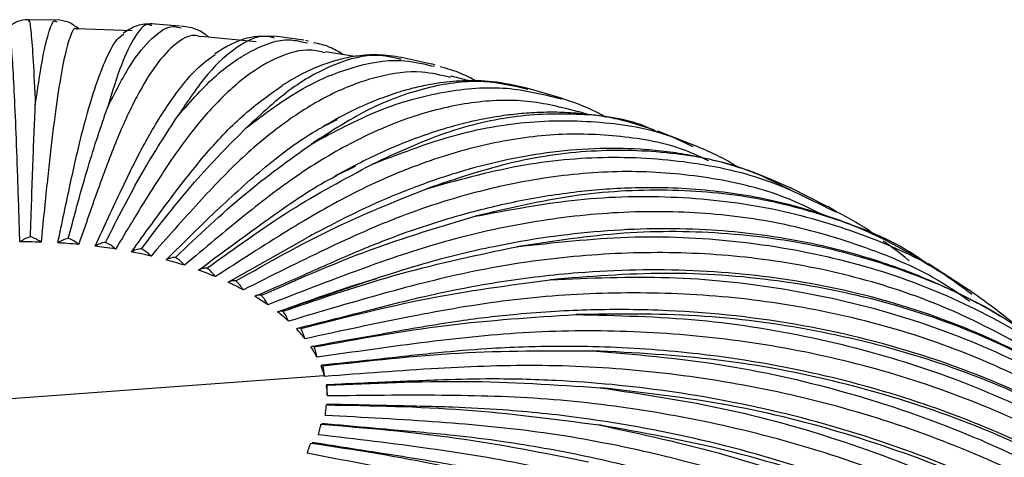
# Paper-space layout '_Trimétrica' of a CAD drawing. Header units: millimetres. Extents: x -101 to 100, y -48 to 150.
# Tile 9 of 10: x 0 to 65, y 121 to 150. Entities that reach past the tile are written whole.
import ezdxf

# ---------------------------------------------------------------- set-up
doc = ezdxf.new("R2010")
doc.units = ezdxf.units.MM

psp = doc.layouts.new('_Trimétrica')

# ---------------------------------------------------------------- linework, layer by layer
at = {"color": 7, "linetype": 'Continuous', "lineweight": 25}
for p, q in [((0.103, 149.661), (0.118, 149.682)), ((1.926, 149.748), (0.119, 149.764)), ((1.925, 149.666), (1.973, 149.644)), ((8.263, 149.38), (8.232, 149.388)), ((10.097, 149.356), (8.24, 149.493)), ((10.089, 149.248), (10.198, 149.229)), ((6.963, 149.041), (3.316, 149.159)), ((15.176, 148.31), (11.519, 148.67)), ((18.326, 148.409), (16.412, 148.679)), ((18.309, 148.288), (18.556, 148.25)), ((18.62, 148.346), (18.428, 148.399)), ((21.694, 147.335), (19.746, 147.644)), ((26.777, 146.837), (24.775, 147.266)), ((24.751, 147.151), (24.656, 147.166)), ((26.755, 146.73), (26.946, 146.698)), ((27.011, 146.767), (26.781, 146.841)), ((35.282, 144.59), (33.172, 145.213)), ((35.272, 144.558), (35.387, 144.536)), ((37.049, 143.511), (36.465, 143.691)), ((41.719, 142.334), (41.494, 142.44)), ((43.995, 141.517), (41.742, 142.392)), ((43.961, 141.43), (44.084, 141.373)), ((50.559, 138.62), (50.137, 138.795)), ((50.507, 138.507), (50.126, 138.683)), ((52.993, 137.393), (50.56, 138.613)), ((52.951, 137.308), (53.516, 137.046)), ((53.565, 137.059), (52.997, 137.398)), ((13.319, 132.386), (18.406, 135.273)), ((59.627, 133.554), (59.406, 133.712)), ((62.302, 131.891), (59.657, 133.6)), ((62.243, 131.8), (62.519, 131.604)), ((62.599, 131.677), (62.311, 131.894)), ((19.537, 128.254), (18.925, 128.146)), ((20.358, 126.978), (19.542, 126.89)), ((-19.82, 123.299), (19.676, 126.223)), ((20.78, 125.644), (19.845, 125.606)), ((20.77, 124.29), (19.832, 124.312)), ((20.333, 122.956), (19.506, 123.03)), ((19.463, 121.687), (18.873, 121.78))]:
    psp.add_line(p, q, dxfattribs=at)
for points, knots in [([(0.102, 149.776), (-0.145, 149.753), (-0.64, 149.707), (-1.042, 149.412), (-1.243, 149.265)], [0, 0, 0, 0, 0.500191, 1, 1, 1, 1]), ([(-0.463, 135.057), (-0.506, 136.375), (-0.589, 138.903), (-0.713, 142.401), (-0.835, 145.149), (-0.958, 147.315), (-1.08, 148.702), (-1.174, 149.335), (-1.223, 149.207), (-1.235, 149.175)], [0, 0, 0, 0, 0.160676, 0.308274, 0.461125, 0.618722, 0.780424, 0.94547, 1, 1, 1, 1]), ([(0.118, 149.682), (0.127, 149.7), (0.177, 149.802), (0.276, 148.969), (0.414, 147.221), (0.51, 145.165), (0.557, 144.137)], [0, 0, 0, 0, 0.0659889, 0.3759598, 0.688106, 1, 1, 1, 1]), ([(0.557, 144.137), (0.706, 145.16), (1.003, 147.203), (1.432, 148.953), (1.742, 149.788), (1.897, 149.684), (1.925, 149.666)], [0, 0, 0, 0, 0.3105182, 0.6207419, 0.9334364, 1, 1, 1, 1]), ([(3.315, 149.133), (3.276, 149.166), (3.124, 149.297), (2.835, 148.666), (2.459, 147.283), (2.079, 145.123), (1.704, 142.379), (1.321, 138.886), (1.066, 136.36), (0.933, 135.044)], [0, 0, 0, 0, 0.055243, 0.220164, 0.381745, 0.539222, 0.691958, 0.839445, 1, 1, 1, 1]), ([(3.425, 149.17), (3.208, 149.336), (2.772, 149.669), (2.241, 149.729), (1.975, 149.759)], [0, 0, 0, 0, 0.49914, 1, 1, 1, 1]), ([(8.232, 149.388), (8.151, 149.419), (7.808, 149.55), (7.144, 148.729), (6.255, 146.995), (5.635, 144.958), (5.325, 143.939)], [0, 0, 0, 0, 0.0927773, 0.393858, 0.6970514, 1, 1, 1, 1]), ([(5.325, 143.939), (5.828, 144.939), (6.832, 146.939), (8.284, 148.64), (9.378, 149.435), (9.949, 149.285), (10.089, 149.248)], [0, 0, 0, 0, 0.3002774, 0.6002702, 0.9026521, 1, 1, 1, 1]), ([(8.284, 149.496), (7.946, 149.485), (7.27, 149.463), (6.664, 149.067), (6.361, 148.869)], [0, 0, 0, 0, 0.501388, 1, 1, 1, 1]), ([(12.009, 148.621), (11.875, 148.734), (11.321, 149.2), (10.668, 149.288), (10.174, 149.356)], [0, 0, 0, 0, 0.242395, 1, 1, 1, 1]), ([(2.046, 134.997), (2.32, 136.308), (2.845, 138.823), (3.631, 142.297), (4.404, 145.034), (5.184, 147.139), (5.863, 148.457), (6.263, 148.716), (6.418, 148.817)], [0, 0, 0, 0, 0.182042, 0.349267, 0.522444, 0.700997, 0.884202, 1, 1, 1, 1]), ([(11.515, 148.632), (11.364, 148.678), (10.828, 148.843), (9.835, 148.251), (8.568, 146.917), (7.288, 144.811), (6.023, 142.121), (4.736, 138.682), (3.876, 136.192), (3.428, 134.895)], [0, 0, 0, 0, 0.063972, 0.22737, 0.387457, 0.54348, 0.694805, 0.840928, 1, 1, 1, 1]), ([(16.389, 148.561), (16.162, 148.616), (15.376, 148.804), (13.898, 148.047), (11.995, 146.394), (10.669, 144.421), (10.006, 143.434)], [0, 0, 0, 0, 0.118405, 0.410981, 0.705609, 1, 1, 1, 1]), ([(16.348, 148.665), (15.76, 148.678), (14.394, 148.708), (13.139, 147.95), (12.424, 147.518)], [0, 0, 0, 0, 0.430396, 1, 1, 1, 1]), ([(10.006, 143.434), (10.855, 144.39), (12.552, 146.301), (15.005, 147.886), (16.94, 148.59), (17.989, 148.359), (18.309, 148.288)], [0, 0, 0, 0, 0.289952, 0.579628, 0.871612, 1, 1, 1, 1]), ([(20.927, 147.457), (20.622, 147.644), (19.99, 148.031), (19.309, 148.177), (18.957, 148.252)], [0, 0, 0, 0, 0.482697, 1, 1, 1, 1]), ([(4.521, 134.777), (5.107, 136.059), (6.232, 138.519), (7.915, 141.92), (9.57, 144.552), (11.104, 146.496), (12.052, 147.18), (12.464, 147.476)], [0, 0, 0, 0, 0.217217, 0.416752, 0.62339, 0.836443, 1, 1, 1, 1]), ([(19.736, 147.579), (19.408, 147.659), (18.43, 147.896), (16.678, 147.39), (14.54, 146.159), (12.381, 144.167), (10.245, 141.586), (8.074, 138.259), (6.623, 135.844), (5.867, 134.586)], [0, 0, 0, 0, 0.08106, 0.241474, 0.39864, 0.551814, 0.700376, 0.843832, 1, 1, 1, 1]), ([(24.656, 147.166), (24.166, 147.277), (22.828, 147.578), (20.433, 146.937), (17.543, 145.427), (15.533, 143.563), (14.528, 142.632)], [0, 0, 0, 0, 0.1609999, 0.4394394, 0.719833, 1, 1, 1, 1]), ([(24.774, 147.272), (24.247, 147.35), (23.274, 147.496), (21.933, 147.399), (20.823, 147.191), (19.717, 146.858), (18.383, 146.317), (17.397, 145.729), (16.865, 145.412)], [0, 0, 0, 0, 0.198283, 0.36619, 0.504392, 0.641642, 0.80669, 1, 1, 1, 1]), ([(14.528, 142.632), (15.71, 143.521), (18.072, 145.298), (21.488, 146.707), (24.414, 147.261), (26.09, 146.881), (26.755, 146.73)], [0, 0, 0, 0, 0.272572, 0.544885, 0.819367, 1, 1, 1, 1]), ([(29.728, 145.697), (29.402, 145.88), (28.689, 146.281), (27.817, 146.526), (27.344, 146.659)], [0, 0, 0, 0, 0.456578, 1, 1, 1, 1]), ([(28.019, 145.947), (27.396, 146.096), (25.871, 146.462), (23.258, 146.096), (20.28, 145.021), (17.276, 143.198), (14.304, 140.782), (11.282, 137.624), (9.264, 135.322), (8.211, 134.122)], [0, 0, 0, 0, 0.10762, 0.263398, 0.416021, 0.564768, 0.709036, 0.848346, 1, 1, 1, 1]), ([(29.318, 145.709), (28.986, 145.803), (28.562, 145.923), (28.13, 146.012), (28.037, 146.032)], [0, 0, 0, 0, 0.784451, 1, 1, 1, 1]), ([(6.923, 134.398), (7.812, 135.634), (9.519, 138.005), (12.072, 141.251), (14.531, 143.755), (16.133, 144.875), (16.918, 145.425)], [0, 0, 0, 0, 0.264216, 0.506925, 0.758273, 1, 1, 1, 1]), ([(33.144, 145.154), (32.198, 145.379), (30.132, 145.872), (26.645, 145.415), (22.812, 144.109), (20.15, 142.398), (18.819, 141.543)], [0, 0, 0, 0, 0.218856, 0.478095, 0.739153, 1, 1, 1, 1]), ([(18.819, 141.543), (20.314, 142.345), (23.304, 143.947), (27.632, 145.118), (31.674, 145.444), (34.111, 144.844), (35.272, 144.558)], [0, 0, 0, 0, 0.254972, 0.509702, 0.766461, 1, 1, 1, 1]), ([(33.171, 145.219), (32.366, 145.398), (30.875, 145.73), (28.903, 145.758), (27.352, 145.612), (26.067, 145.369), (24.899, 145.074), (23.446, 144.595), (21.638, 143.846), (20.3, 143.096), (19.576, 142.69)], [0, 0, 0, 0, 0.1745649, 0.3233189, 0.4586786, 0.5359284, 0.6176484, 0.721837, 0.8496467, 1, 1, 1, 1]), ([(0.235, 135.399), (0.29, 137.045), (0.397, 140.304), (0.504, 142.868), (0.557, 144.137)], [0, 0, 0, 0, 0.504814, 1, 1, 1, 1]), ([(36.463, 143.683), (35.357, 143.966), (33.113, 144.541), (29.47, 144.387), (25.698, 143.521), (21.897, 141.922), (18.135, 139.723), (14.311, 136.787), (11.756, 134.633), (10.424, 133.51)], [0, 0, 0, 0, 0.144924, 0.29419, 0.440432, 0.582962, 0.721199, 0.854685, 1, 1, 1, 1]), ([(38.287, 143.309), (38.074, 143.432), (37.149, 143.966), (36.096, 144.321), (35.285, 144.594)], [0, 0, 0, 0, 0.2301336, 1, 1, 1, 1]), ([(2.739, 135.295), (3.175, 136.925), (4.039, 140.153), (4.899, 142.685), (5.325, 143.939)], [0, 0, 0, 0, 0.504814, 1, 1, 1, 1]), ([(5.197, 135.03), (6.008, 136.619), (7.615, 139.767), (9.214, 142.22), (10.006, 143.434)], [0, 0, 0, 0, 0.504814, 1, 1, 1, 1]), ([(41.477, 142.477), (40.716, 142.727), (39.283, 143.198), (37.276, 143.511), (35.635, 143.641), (34.238, 143.653), (32.896, 143.583), (31.556, 143.433), (30.199, 143.204), (28.805, 142.89), (27.314, 142.47), (25.515, 141.857), (23.167, 140.909), (21.375, 139.954), (20.377, 139.423)], [0, 0, 0, 0, 0.1153396, 0.2174897, 0.2938202, 0.360772, 0.4263881, 0.4907428, 0.5552097, 0.6211302, 0.6885937, 0.7658967, 0.8696005, 1, 1, 1, 1]), ([(41.494, 142.44), (41.365, 142.502), (39.949, 143.188), (36.92, 143.585), (32.445, 143.526), (27.718, 142.455), (24.446, 140.942), (22.811, 140.186)], [0, 0, 0, 0, 0.024516, 0.268825, 0.511481, 0.755839, 1, 1, 1, 1]), ([(9.213, 133.867), (10.392, 135.038), (12.654, 137.283), (16.035, 140.315), (18.652, 142.239), (20.146, 142.968), (20.556, 143.168)], [0, 0, 0, 0, 0.30963, 0.594057, 0.888607, 1, 1, 1, 1]), ([(22.811, 140.186), (24.596, 140.879), (28.165, 142.265), (33.346, 143.16), (38.26, 143.076), (41.824, 142.472), (43.591, 141.61), (43.961, 141.43)], [0, 0, 0, 0, 0.234238, 0.468253, 0.704132, 0.938122, 1, 1, 1, 1]), ([(7.572, 134.608), (8.745, 136.133), (11.069, 139.154), (13.383, 141.48), (14.528, 142.632)], [0, 0, 0, 0, 0.504814, 1, 1, 1, 1]), ([(45.107, 140.42), (44.658, 140.637), (42.927, 141.475), (39.599, 142.104), (35.221, 142.303), (30.708, 141.681), (26.171, 140.358), (21.678, 138.425), (17.112, 135.761), (14.061, 133.788), (12.471, 132.76)], [0, 0, 0, 0, 0.0501479, 0.1931119, 0.3339661, 0.4719672, 0.606464, 0.7369111, 0.8628748, 1, 1, 1, 1]), ([(9.825, 134.037), (11.342, 135.475), (14.347, 138.323), (17.338, 140.477), (18.819, 141.543)], [0, 0, 0, 0, 0.504814, 1, 1, 1, 1]), ([(47.094, 139.97), (46.954, 140.06), (45.995, 140.677), (44.921, 141.131), (44.003, 141.52)], [0, 0, 0, 0, 0.145089, 1, 1, 1, 1]), ([(50.137, 138.795), (49.345, 139.143), (47.809, 139.819), (45.622, 140.433), (43.764, 140.829), (42.152, 141.067), (40.105, 141.252), (37.536, 141.281), (34.492, 141.012), (31.485, 140.474), (28.506, 139.695), (25.421, 138.627), (22.116, 137.239), (19.685, 135.951), (18.4, 135.27)], [0, 0, 0, 0, 0.083461, 0.162003, 0.220904, 0.273563, 0.325093, 0.423902, 0.522531, 0.612711, 0.702779, 0.794883, 0.891548, 1, 1, 1, 1]), ([(50.126, 138.683), (49.381, 139.056), (47.144, 140.174), (42.975, 141.019), (37.718, 141.237), (32.187, 140.508), (28.356, 139.224), (26.442, 138.583)], [0, 0, 0, 0, 0.111095, 0.333721, 0.554839, 0.77751, 1, 1, 1, 1]), ([(11.357, 133.193), (12.805, 134.268), (15.585, 136.332), (19.074, 138.776), (21.079, 139.758), (21.77, 140.096)], [0, 0, 0, 0, 0.416513, 0.799123, 1, 1, 1, 1]), ([(11.921, 133.324), (13.758, 134.653), (17.397, 137.286), (21.018, 139.226), (22.811, 140.186)], [0, 0, 0, 0, 0.504814, 1, 1, 1, 1]), ([(26.442, 138.583), (28.489, 139.152), (32.583, 140.29), (38.521, 140.817), (44.171, 140.422), (49.042, 139.289), (51.792, 137.896), (52.951, 137.308)], [0, 0, 0, 0, 0.211263, 0.422325, 0.635068, 0.846107, 1, 1, 1, 1]), ([(52.68, 136.845), (51.859, 137.249), (49.574, 138.373), (45.434, 139.351), (40.407, 139.842), (35.233, 139.537), (30.03, 138.529), (24.878, 136.909), (19.642, 134.562), (16.143, 132.802), (14.319, 131.884)], [0, 0, 0, 0, 0.077818, 0.216617, 0.353368, 0.487349, 0.617928, 0.744575, 0.866869, 1, 1, 1, 1]), ([(13.828, 132.482), (15.955, 133.683), (20.17, 136.061), (24.365, 137.747), (26.442, 138.583)], [0, 0, 0, 0, 0.504814, 1, 1, 1, 1]), ([(59.4, 133.745), (58.314, 134.359), (56.185, 135.561), (53.083, 136.775), (49.451, 137.842), (45.208, 138.555), (40.672, 138.723), (36.429, 138.423), (32.628, 137.823), (29.552, 137.087), (27.062, 136.352), (24.827, 135.605), (21.921, 134.479), (18.655, 133.009), (16.366, 132.005), (15.286, 131.531)], [0, 0, 0, 0, 0.084245, 0.165196, 0.242284, 0.354448, 0.46651, 0.550619, 0.634729, 0.712866, 0.747341, 0.793059, 0.854794, 0.931492, 1, 1, 1, 1]), ([(59.406, 133.712), (59.265, 133.815), (57.6, 135.026), (53.899, 136.526), (48.364, 138.097), (42.39, 138.621), (36.148, 138.289), (31.818, 137.268), (29.653, 136.757)], [0, 0, 0, 0, 0.01817, 0.214558, 0.411271, 0.606653, 0.803406, 1, 1, 1, 1]), ([(29.653, 136.757), (31.931, 137.187), (36.485, 138.046), (43.084, 138.157), (49.392, 137.412), (55.262, 135.664), (59.572, 133.78), (61.704, 132.199), (62.243, 131.8)], [0, 0, 0, 0, 0.187164, 0.374151, 0.562628, 0.749594, 0.93679, 1, 1, 1, 1]), ([(62.386, 131.108), (61.872, 131.475), (59.868, 132.905), (55.892, 134.636), (50.564, 136.262), (44.95, 137.06), (39.202, 137.119), (33.413, 136.464), (27.683, 135.198), (21.859, 133.209), (17.968, 131.689), (15.94, 130.896)], [0, 0, 0, 0, 0.043541, 0.16965, 0.294628, 0.417761, 0.5384, 0.655975, 0.770011, 0.880127, 1, 1, 1, 1]), ([(56.172, 135.474), (56.114, 135.518), (55.303, 136.135), (54.402, 136.614), (53.565, 137.059)], [0, 0, 0, 0, 0.072132, 1, 1, 1, 1]), ([(15.514, 131.524), (17.899, 132.578), (22.624, 134.666), (27.325, 136.065), (29.653, 136.757)], [0, 0, 0, 0, 0.504814, 1, 1, 1, 1]), ([(64.406, 130.118), (64.191, 130.251), (63.357, 130.77), (61.923, 131.504), (60.097, 132.367), (58.288, 133.103), (55.267, 134.173), (50.877, 135.285), (44.698, 136.01), (38.019, 135.915), (32.54, 135.13), (28.7, 134.268), (26.321, 133.647), (23.458, 132.771), (20.212, 131.644), (17.891, 130.86), (16.783, 130.486)], [0, 0, 0, 0, 0.016505, 0.064007, 0.107909, 0.151096, 0.193419, 0.318927, 0.444076, 0.585069, 0.725094, 0.767913, 0.810219, 0.864203, 0.935143, 1, 1, 1, 1]), ([(67.637, 127.863), (66.656, 128.603), (64.024, 130.59), (59.074, 132.89), (52.96, 134.797), (46.4, 135.738), (39.535, 135.828), (34.775, 135.102), (32.395, 134.739)], [0, 0, 0, 0, 0.1061056, 0.2849045, 0.4639997, 0.6418825, 0.8210136, 1, 1, 1, 1]), ([(0.235, 135.399), (0.109, 135.358), (-0.144, 135.276), (-0.356, 135.13), (-0.463, 135.057)], [0, 0, 0, 0, 0.499702, 1, 1, 1, 1]), ([(0.933, 135.044), (0.671, 135.05), (0.206, 135.06), (-0.259, 135.058), (-0.463, 135.057)], [0, 0, 0, 0, 0.562776, 1, 1, 1, 1]), ([(0.933, 135.044), (0.827, 135.119), (0.615, 135.269), (0.362, 135.356), (0.235, 135.399)], [0, 0, 0, 0, 0.50044, 1, 1, 1, 1]), ([(2.739, 135.295), (2.614, 135.262), (2.363, 135.196), (2.152, 135.064), (2.046, 134.997)], [0, 0, 0, 0, 0.499702, 1, 1, 1, 1]), ([(3.428, 134.895), (3.17, 134.917), (2.711, 134.957), (2.249, 134.985), (2.046, 134.997)], [0, 0, 0, 0, 0.562191, 1, 1, 1, 1]), ([(3.428, 134.895), (3.323, 134.977), (3.114, 135.141), (2.864, 135.244), (2.739, 135.295)], [0, 0, 0, 0, 0.50044, 1, 1, 1, 1]), ([(5.197, 135.03), (5.075, 135.005), (4.831, 134.955), (4.624, 134.836), (4.521, 134.777)], [0, 0, 0, 0, 0.4997022, 1, 1, 1, 1]), ([(5.867, 134.586), (5.765, 134.674), (5.563, 134.852), (5.319, 134.971), (5.197, 135.03)], [0, 0, 0, 0, 0.50044, 1, 1, 1, 1]), ([(32.395, 134.739), (34.867, 135.014), (39.808, 135.566), (46.973, 135.235), (53.805, 134.047), (60.224, 131.962), (66.054, 128.94), (69.946, 126.405), (71.663, 124.674), (71.853, 124.482)], [0, 0, 0, 0, 0.162934, 0.325714, 0.489791, 0.652552, 0.815514, 0.979534, 1, 1, 1, 1]), ([(58.361, 133.81), (58.335, 133.833), (57.799, 134.315), (57.206, 134.727), (56.642, 135.119)], [0, 0, 0, 0, 0.047947, 1, 1, 1, 1]), ([(5.867, 134.586), (5.617, 134.625), (5.171, 134.694), (4.719, 134.752), (4.521, 134.777)], [0, 0, 0, 0, 0.5616247, 1, 1, 1, 1]), ([(7.572, 134.608), (7.455, 134.591), (7.221, 134.557), (7.022, 134.451), (6.923, 134.398)], [0, 0, 0, 0, 0.499702, 1, 1, 1, 1]), ([(8.211, 134.122), (7.973, 134.176), (7.548, 134.274), (7.113, 134.36), (6.923, 134.398)], [0, 0, 0, 0, 0.561071, 1, 1, 1, 1]), ([(8.211, 134.122), (8.115, 134.217), (7.921, 134.407), (7.688, 134.541), (7.572, 134.608)], [0, 0, 0, 0, 0.50044, 1, 1, 1, 1]), ([(16.954, 130.464), (19.559, 131.356), (24.718, 133.125), (29.853, 134.204), (32.395, 134.739)], [0, 0, 0, 0, 0.504814, 1, 1, 1, 1]), ([(71.187, 124.405), (71.103, 124.484), (69.574, 125.932), (66.062, 128.133), (60.694, 130.893), (54.87, 132.827), (48.789, 134.018), (42.548, 134.462), (36.267, 134.199), (30.05, 133.319), (23.73, 131.724), (19.508, 130.466), (17.307, 129.811)], [0, 0, 0, 0, 0.006677, 0.122697, 0.238369, 0.353004, 0.465947, 0.576602, 0.684447, 0.789044, 0.890047, 1, 1, 1, 1]), ([(9.825, 134.037), (9.715, 134.027), (9.495, 134.007), (9.307, 133.914), (9.213, 133.867)], [0, 0, 0, 0, 0.499702, 1, 1, 1, 1]), ([(10.424, 133.51), (10.201, 133.58), (9.803, 133.704), (9.393, 133.818), (9.213, 133.867)], [0, 0, 0, 0, 0.560526, 1, 1, 1, 1]), ([(10.424, 133.51), (10.334, 133.611), (10.153, 133.813), (9.934, 133.962), (9.825, 134.037)], [0, 0, 0, 0, 0.50044, 1, 1, 1, 1]), ([(11.921, 133.324), (11.82, 133.321), (11.617, 133.316), (11.443, 133.234), (11.357, 133.193)], [0, 0, 0, 0, 0.499702, 1, 1, 1, 1]), ([(12.471, 132.76), (12.267, 132.844), (11.903, 132.993), (11.523, 133.132), (11.357, 133.193)], [0, 0, 0, 0, 0.559985, 1, 1, 1, 1]), ([(12.471, 132.76), (12.388, 132.867), (12.223, 133.081), (12.022, 133.243), (11.921, 133.324)], [0, 0, 0, 0, 0.50044, 1, 1, 1, 1]), ([(78.527, 118.022), (77.633, 118.948), (76.027, 120.609), (73.677, 122.578), (71.742, 124.044), (70.017, 125.225), (68.318, 126.28), (66.594, 127.25), (63.367, 128.889), (58.409, 130.849), (51.439, 132.531), (44.106, 133.305), (38.193, 133.192), (33.934, 132.775), (31.419, 132.432), (28.756, 131.972), (25.572, 131.29), (21.93, 130.339), (19.287, 129.675), (18.001, 129.351)], [0, 0, 0, 0, 0.062341, 0.111901, 0.149423, 0.183129, 0.21617, 0.248591, 0.280858, 0.394069, 0.506444, 0.619027, 0.731996, 0.769321, 0.805925, 0.841812, 0.885174, 0.944129, 1, 1, 1, 1]), ([(78.465, 117.967), (77.238, 119.259), (74.488, 122.156), (69.355, 125.783), (63.317, 128.942), (56.718, 131.228), (49.676, 132.619), (42.297, 133.168), (37.181, 132.762), (34.624, 132.559)], [0, 0, 0, 0, 0.1178418, 0.2642719, 0.411434, 0.5588399, 0.705248, 0.8526836, 1, 1, 1, 1]), ([(13.828, 132.482), (13.737, 132.486), (13.554, 132.492), (13.397, 132.421), (13.319, 132.386)], [0, 0, 0, 0, 0.499702, 1, 1, 1, 1]), ([(14.319, 131.884), (14.137, 131.98), (13.812, 132.152), (13.47, 132.314), (13.319, 132.386)], [0, 0, 0, 0, 0.559444, 1, 1, 1, 1]), ([(14.319, 131.884), (14.246, 131.996), (14.098, 132.22), (13.918, 132.395), (13.828, 132.482)], [0, 0, 0, 0, 0.50044, 1, 1, 1, 1]), ([(16.58, 130.425), (18.691, 131.192), (20.884, 131.989), (23.074, 132.62), (23.157, 132.644)], [0, 0, 0, 0, 0.962152, 1, 1, 1, 1]), ([(18.125, 129.319), (20.908, 130.037), (26.421, 131.46), (31.908, 132.195), (34.624, 132.559)], [0, 0, 0, 0, 0.504814, 1, 1, 1, 1]), ([(34.624, 132.559), (37.251, 132.67), (42.503, 132.891), (50.115, 132.08), (57.381, 130.441), (64.183, 127.908), (70.453, 124.565), (76.002, 120.371), (79.67, 117.005), (81.214, 114.884), (81.415, 114.608)], [0, 0, 0, 0, 0.1396835, 0.2792345, 0.419897, 0.5594325, 0.6991396, 0.8397534, 0.9791886, 1, 1, 1, 1]), ([(81.086, 114.166), (80.73, 114.623), (79.078, 116.745), (75.454, 119.975), (70.262, 123.759), (64.492, 126.815), (58.321, 129.155), (51.854, 130.748), (45.223, 131.61), (38.548, 131.767), (31.941, 131.303), (25.225, 130.13), (20.738, 129.154), (18.399, 128.646)], [0, 0, 0, 0, 0.027862, 0.129253, 0.230956, 0.332354, 0.432843, 0.531849, 0.628849, 0.723386, 0.815076, 0.903615, 1, 1, 1, 1]), ([(67.49, 127.654), (66.787, 128.323), (65.283, 129.753), (63.531, 131.008), (62.599, 131.677)], [0, 0, 0, 0, 0.4675836, 1, 1, 1, 1]), ([(15.514, 131.524), (15.435, 131.532), (15.276, 131.55), (15.138, 131.489), (15.069, 131.458)], [0, 0, 0, 0, 0.499702, 1, 1, 1, 1]), ([(15.94, 130.896), (15.783, 131.003), (15.502, 131.194), (15.202, 131.377), (15.069, 131.458)], [0, 0, 0, 0, 0.558898, 1, 1, 1, 1]), ([(15.94, 130.896), (15.876, 131.012), (15.749, 131.245), (15.592, 131.431), (15.514, 131.524)], [0, 0, 0, 0, 0.50044, 1, 1, 1, 1]), ([(16.954, 130.464), (16.888, 130.477), (16.755, 130.504), (16.638, 130.451), (16.58, 130.425)], [0, 0, 0, 0, 0.499702, 1, 1, 1, 1]), ([(17.307, 129.811), (17.177, 129.927), (16.945, 130.135), (16.692, 130.336), (16.58, 130.425)], [0, 0, 0, 0, 0.558343, 1, 1, 1, 1]), ([(17.307, 129.811), (17.255, 129.931), (17.15, 130.171), (17.019, 130.366), (16.954, 130.464)], [0, 0, 0, 0, 0.50044, 1, 1, 1, 1]), ([(87.596, 106.22), (86.79, 107.412), (85.336, 109.561), (83.078, 112.251), (81.043, 114.435), (79.019, 116.362), (76.93, 118.144), (73.31, 120.909), (67.769, 124.283), (59.894, 127.552), (51.397, 129.707), (44.583, 130.465), (39.845, 130.59), (37.368, 130.568), (34.901, 130.464), (32.01, 130.246), (28.242, 129.808), (23.95, 129.032), (20.916, 128.497), (19.537, 128.254)], [0, 0, 0, 0, 0.058803, 0.106091, 0.146505, 0.185654, 0.223799, 0.261788, 0.375898, 0.490504, 0.604327, 0.718807, 0.75128, 0.782098, 0.811055, 0.84264, 0.888705, 0.949401, 1, 1, 1, 1]), ([(87.588, 106.213), (86.284, 108.094), (83.64, 111.907), (78.635, 116.857), (72.919, 121.18), (66.534, 124.722), (59.587, 127.453), (52.165, 129.311), (44.39, 130.352), (39, 130.286), (36.306, 130.253)], [0, 0, 0, 0, 0.122423, 0.248225, 0.373012, 0.498424, 0.624043, 0.748812, 0.874457, 1, 1, 1, 1]), ([(19.007, 128.108), (21.925, 128.642), (27.706, 129.698), (33.458, 130.069), (36.306, 130.253)], [0, 0, 0, 0, 0.504814, 1, 1, 1, 1]), ([(36.306, 130.253), (39.046, 130.19), (44.525, 130.063), (52.467, 128.748), (60.046, 126.627), (67.147, 123.648), (73.668, 119.876), (79.532, 115.365), (84.593, 110.142), (88.182, 105.516), (89.741, 102.474), (90.209, 101.559)], [0, 0, 0, 0, 0.118451, 0.23679, 0.356071, 0.474396, 0.592867, 0.712107, 0.830347, 0.948994, 1, 1, 1, 1]), ([(18.125, 129.319), (18.072, 129.337), (17.967, 129.371), (17.874, 129.325), (17.828, 129.302)], [0, 0, 0, 0, 0.499702, 1, 1, 1, 1]), ([(18.399, 128.646), (18.299, 128.769), (18.119, 128.99), (17.917, 129.206), (17.828, 129.302)], [0, 0, 0, 0, 0.557774, 1, 1, 1, 1]), ([(18.399, 128.646), (18.359, 128.769), (18.278, 129.015), (18.176, 129.218), (18.125, 129.319)], [0, 0, 0, 0, 0.50044, 1, 1, 1, 1]), ([(89.521, 101.775), (88.886, 102.885), (87.168, 105.889), (83.542, 110.31), (78.759, 114.998), (73.293, 119.092), (67.287, 122.539), (60.845, 125.285), (54.1, 127.307), (47.182, 128.608), (40.219, 129.207), (33.327, 129.18), (26.321, 128.452), (21.64, 127.773), (19.2, 127.42)], [0, 0, 0, 0, 0.052035, 0.140833, 0.230442, 0.320326, 0.409941, 0.498752, 0.586252, 0.67198, 0.755531, 0.836566, 0.914816, 1, 1, 1, 1]), ([(19.007, 128.108), (18.97, 128.129), (18.895, 128.169), (18.826, 128.128), (18.792, 128.107)], [0, 0, 0, 0, 0.4997022, 1, 1, 1, 1]), ([(19.2, 127.42), (19.13, 127.549), (19.006, 127.78), (18.858, 128.007), (18.792, 128.107)], [0, 0, 0, 0, 0.557187, 1, 1, 1, 1]), ([(19.2, 127.42), (19.172, 127.545), (19.116, 127.796), (19.044, 128.004), (19.007, 128.108)], [0, 0, 0, 0, 0.50044, 1, 1, 1, 1]), ([(19.589, 126.85), (22.595, 127.191), (28.551, 127.867), (34.478, 127.86), (37.413, 127.857)], [0, 0, 0, 0, 0.504814, 1, 1, 1, 1]), ([(94.808, 91.946), (94.416, 92.909), (93.614, 94.881), (92.245, 97.499), (90.924, 99.795), (89.666, 101.763), (87.963, 104.191), (85.674, 107.058), (82.152, 110.805), (77.664, 114.717), (72.038, 118.573), (65.909, 121.828), (59.35, 124.444), (52.436, 126.396), (45.62, 127.595), (39.062, 128.149), (34.103, 128.171), (30.167, 127.982), (26.928, 127.701), (23.573, 127.32), (21.286, 127.077), (20.358, 126.978)], [0, 0, 0, 0, 0.036716, 0.075208, 0.105077, 0.132757, 0.159886, 0.212252, 0.264674, 0.34349, 0.422229, 0.501517, 0.580367, 0.659007, 0.73812, 0.80447, 0.869257, 0.894694, 0.92821, 0.970895, 1, 1, 1, 1]), ([(94.747, 91.888), (94.512, 92.565), (93.482, 95.523), (90.695, 100.375), (86.421, 106.331), (81.24, 111.674), (75.312, 116.368), (68.705, 120.333), (61.513, 123.521), (53.829, 125.869), (45.781, 127.422), (40.201, 127.712), (37.413, 127.857)], [0, 0, 0, 0, 0.0318169, 0.1390133, 0.2465072, 0.3545214, 0.4616649, 0.569344, 0.6772015, 0.7843289, 0.892208, 1, 1, 1, 1]), ([(37.413, 127.856), (40.224, 127.613), (45.843, 127.127), (53.989, 125.291), (61.762, 122.672), (69.045, 119.227), (75.737, 115.028), (81.74, 110.127), (86.972, 104.591), (91.37, 98.507), (94.821, 91.945), (97.176, 85.786), (97.934, 81.753), (98.241, 80.123)], [0, 0, 0, 0, 0.093528, 0.186967, 0.28115, 0.374579, 0.468123, 0.562273, 0.655635, 0.749317, 0.843374, 0.9367, 1, 1, 1, 1]), ([(19.589, 126.85), (19.567, 126.872), (19.522, 126.916), (19.479, 126.879), (19.458, 126.86)], [0, 0, 0, 0, 0.4997022, 1, 1, 1, 1]), ([(19.676, 126.223), (19.641, 126.342), (19.577, 126.555), (19.495, 126.767), (19.458, 126.86)], [0, 0, 0, 0, 0.556933, 1, 1, 1, 1]), ([(19.695, 126.152), (19.681, 126.278), (19.651, 126.532), (19.61, 126.744), (19.589, 126.85)], [0, 0, 0, 0, 0.50044, 1, 1, 1, 1]), ([(96.618, 84.833), (96.358, 85.762), (95.517, 88.772), (93.276, 93.649), (89.908, 99.407), (85.707, 104.828), (80.777, 109.818), (75.178, 114.274), (69.015, 118.115), (62.409, 121.284), (55.491, 123.748), (48.396, 125.503), (41.254, 126.559), (34.185, 126.984), (26.999, 126.716), (22.198, 126.345), (19.695, 126.152)], [0, 0, 0, 0, 0.033028, 0.106947, 0.182399, 0.258986, 0.336272, 0.413795, 0.491086, 0.567684, 0.643151, 0.717089, 0.78915, 0.859042, 0.926531, 1, 1, 1, 1]), ([(19.695, 126.152), (19.692, 126.165), (19.685, 126.189), (19.679, 126.212), (19.676, 126.223)], [0, 0, 0, 0, 0.560354, 1, 1, 1, 1]), ([(19.859, 125.564), (22.907, 125.709), (28.945, 125.996), (34.952, 125.602), (37.927, 125.407)], [0, 0, 0, 0, 0.504814, 1, 1, 1, 1]), ([(99.715, 72.923), (99.484, 74.398), (99.066, 77.069), (98.144, 80.638), (97.196, 83.677), (95.795, 87.391), (93.702, 91.83), (90.29, 97.451), (85.763, 103.223), (79.937, 108.903), (73.312, 113.888), (65.995, 118.096), (58.091, 121.468), (50.171, 123.822), (42.44, 125.28), (36.74, 125.825), (32.715, 125.973), (30.094, 126), (26.907, 125.908), (23.714, 125.764), (21.587, 125.677), (20.78, 125.644)], [0, 0, 0, 0, 0.044626, 0.08082, 0.112377, 0.143088, 0.202805, 0.262388, 0.342295, 0.421924, 0.501329, 0.581273, 0.660697, 0.740151, 0.807281, 0.873418, 0.893584, 0.914941, 0.943328, 0.978491, 1, 1, 1, 1]), ([(19.859, 125.564), (19.853, 125.587), (19.84, 125.633), (19.824, 125.598), (19.815, 125.58)], [0, 0, 0, 0, 0.4997022, 1, 1, 1, 1]), ([(19.878, 124.862), (19.873, 124.997), (19.864, 125.236), (19.83, 125.475), (19.815, 125.58)], [0, 0, 0, 0, 0.563078, 1, 1, 1, 1]), ([(19.878, 124.862), (19.877, 124.989), (19.874, 125.243), (19.864, 125.457), (19.859, 125.564)], [0, 0, 0, 0, 0.50044, 1, 1, 1, 1]), ([(99.68, 72.917), (99.668, 73.099), (99.496, 75.753), (98.2, 80.767), (95.747, 87.797), (92.222, 94.455), (87.818, 100.673), (82.556, 106.359), (76.517, 111.44), (69.79, 115.837), (62.467, 119.496), (54.643, 122.346), (46.448, 124.426), (40.767, 125.08), (37.927, 125.407)], [0, 0, 0, 0, 0.006656, 0.097218, 0.187932, 0.277844, 0.368005, 0.458602, 0.548469, 0.638785, 0.729251, 0.819105, 0.909589, 1, 1, 1, 1]), ([(37.927, 125.407), (40.765, 124.981), (46.436, 124.129), (54.658, 121.762), (62.503, 118.638), (69.853, 114.718), (76.607, 110.084), (82.665, 104.792), (87.948, 98.916), (92.376, 92.544), (95.899, 85.762), (98.419, 78.661), (99.91, 72.13), (100.104, 67.96), (100.182, 66.267)], [0, 0, 0, 0, 0.085437, 0.170793, 0.256828, 0.342175, 0.427626, 0.513632, 0.598917, 0.684495, 0.770416, 0.855667, 0.941407, 1, 1, 1, 1]), ([(99.646, 67.198), (99.618, 67.829), (99.499, 70.518), (98.568, 75.278), (96.794, 81.449), (94.164, 87.574), (90.733, 93.544), (86.502, 99.241), (81.524, 104.551), (75.874, 109.371), (69.654, 113.614), (62.987, 117.213), (56.005, 120.127), (48.844, 122.344), (41.636, 123.865), (34.502, 124.751), (27.249, 124.951), (22.404, 124.892), (19.878, 124.862)], [0, 0, 0, 0, 0.018958, 0.080769, 0.144502, 0.2099, 0.276653, 0.344411, 0.412788, 0.481374, 0.549755, 0.617522, 0.684289, 0.749704, 0.813458, 0.875292, 0.935, 1, 1, 1, 1]), ([(19.746, 123.57), (19.758, 123.697), (19.782, 123.95), (19.803, 124.164), (19.814, 124.27)], [0, 0, 0, 0, 0.50044, 1, 1, 1, 1]), ([(19.814, 124.27), (22.855, 124.218), (28.88, 124.115), (34.874, 123.332), (37.842, 122.944)], [0, 0, 0, 0, 0.5048138, 1, 1, 1, 1]), ([(98.08, 74.551), (98.016, 74.836), (97.454, 77.316), (95.637, 81.839), (92.609, 88.021), (88.771, 93.893), (84.265, 99.404), (79.116, 104.484), (73.394, 109.08), (67.153, 113.143), (60.469, 116.625), (53.136, 119.603), (45.195, 121.951), (38.667, 123.173), (34.086, 123.719), (31.246, 123.97), (27.826, 124.146), (24.254, 124.204), (21.786, 124.265), (20.77, 124.29)], [0, 0, 0, 0, 0.009724, 0.084442, 0.158693, 0.233004, 0.307809, 0.382093, 0.456301, 0.531033, 0.605367, 0.679505, 0.763058, 0.846078, 0.871473, 0.896557, 0.928529, 0.970569, 1, 1, 1, 1]), ([(98.249, 47.059), (98.483, 48.281), (99.089, 51.445), (99.305, 56.672), (98.992, 62.725), (97.946, 68.903), (96.144, 75.189), (93.542, 81.484), (90.132, 87.675), (85.929, 93.646), (80.984, 99.278), (75.371, 104.463), (69.192, 109.107), (62.569, 113.136), (55.633, 116.502), (48.52, 119.181), (41.36, 121.168), (34.273, 122.515), (27.068, 123.183), (22.255, 123.437), (19.746, 123.57)], [0, 0, 0, 0, 0.033033, 0.085479, 0.137926, 0.192241, 0.248245, 0.305712, 0.364371, 0.423912, 0.483997, 0.544266, 0.604354, 0.663904, 0.722574, 0.780056, 0.836079, 0.890415, 0.942883, 1, 1, 1, 1]), ([(19.3, 122.297), (19.325, 122.422), (19.375, 122.674), (19.429, 122.885), (19.455, 122.99)], [0, 0, 0, 0, 0.50044, 1, 1, 1, 1]), ([(19.455, 122.99), (22.442, 122.743), (28.357, 122.252), (34.244, 121.085), (37.158, 120.506)], [0, 0, 0, 0, 0.504814, 1, 1, 1, 1]), ([(96.591, 68.187), (96.131, 69.887), (95, 74.067), (92.076, 80.522), (88.02, 87.468), (83.061, 94.01), (77.315, 100.065), (70.854, 105.548), (63.773, 110.379), (56.167, 114.493), (48.15, 117.831), (41.674, 119.789), (37.005, 120.864), (34.245, 121.404), (31.324, 121.877), (27.829, 122.311), (24.103, 122.616), (21.472, 122.853), (20.333, 122.956)], [0, 0, 0, 0, 0.0572703, 0.1407455, 0.2241191, 0.3080651, 0.3914481, 0.4748446, 0.5587298, 0.6420211, 0.7254877, 0.8092765, 0.8369707, 0.8641334, 0.8907662, 0.9228875, 0.9666042, 1, 1, 1, 1]), ([(37.842, 122.944), (40.661, 122.335), (46.295, 121.116), (54.463, 118.219), (62.256, 114.587), (69.558, 110.193), (76.267, 105.122), (82.285, 99.439), (87.533, 93.222), (91.934, 86.564), (95.425, 79.555), (97.956, 72.291), (99.514, 64.863), (99.989, 57.372), (99.724, 51.355), (98.941, 47.954), (98.714, 46.967)], [0, 0, 0, 0, 0.074341, 0.148612, 0.223475, 0.297738, 0.372092, 0.446928, 0.521138, 0.595602, 0.670364, 0.744545, 0.81915, 0.894258, 0.969332, 1, 1, 1, 1]), ([(99.78, 53.515), (99.974, 55.513), (100.411, 59.992), (99.843, 67), (98.319, 74.396), (95.765, 81.582), (92.258, 88.47), (87.838, 94.973), (82.567, 101.001), (76.514, 106.473), (69.773, 111.307), (62.434, 115.441), (54.594, 118.799), (46.381, 121.41), (40.688, 122.433), (37.842, 122.944)], [0, 0, 0, 0, 0.0632471, 0.1418157, 0.2200558, 0.2984271, 0.3761047, 0.4539978, 0.5322679, 0.6099071, 0.6879344, 0.766091, 0.8437186, 0.9218909, 1, 1, 1, 1]), ([(92.521, 29.346), (92.995, 30.375), (94.331, 33.278), (95.726, 38.324), (96.769, 44.298), (97.091, 50.297), (96.765, 56.375), (95.747, 62.619), (93.985, 69.02), (91.441, 75.482), (88.107, 81.892), (83.999, 88.131), (79.164, 94.08), (73.677, 99.625), (67.638, 104.665), (61.163, 109.119), (54.383, 112.929), (47.429, 116.064), (40.429, 118.51), (33.501, 120.311), (26.458, 121.441), (21.753, 122.003), (19.3, 122.297)], [0, 0, 0, 0, 0.027758, 0.078302, 0.127321, 0.174653, 0.221985, 0.271004, 0.321548, 0.373411, 0.42635, 0.480086, 0.534311, 0.588704, 0.642933, 0.696676, 0.749626, 0.801503, 0.852063, 0.9011, 0.948452, 1, 1, 1, 1]), ([(18.548, 121.062), (18.586, 121.186), (18.662, 121.433), (18.746, 121.64), (18.787, 121.743)], [0, 0, 0, 0, 0.50044, 1, 1, 1, 1]), ([(18.787, 121.743), (21.672, 121.305), (27.386, 120.438), (33.071, 118.896), (35.887, 118.132)], [0, 0, 0, 0, 0.504814, 1, 1, 1, 1]), ([(87.954, 19.572), (88.619, 20.698), (89.838, 22.761), (91.23, 25.724), (92.309, 28.333), (93.184, 30.835), (93.918, 33.336), (94.925, 37.544), (95.755, 43.624), (95.679, 51.663), (94.47, 59.8), (92.15, 67.89), (88.758, 75.813), (84.35, 83.446), (78.998, 90.662), (72.781, 97.355), (65.815, 103.404), (58.202, 108.718), (50.064, 113.216), (43.579, 115.957), (39.097, 117.5), (36.783, 118.223), (34.401, 118.895), (31.542, 119.611), (27.805, 120.394), (23.653, 121.022), (20.756, 121.482), (19.463, 121.687)], [0, 0, 0, 0, 0.02937, 0.053842, 0.074919, 0.095376, 0.115353, 0.13523, 0.195073, 0.254883, 0.314484, 0.374297, 0.43381, 0.493346, 0.553183, 0.612603, 0.672304, 0.731949, 0.791367, 0.851184, 0.867879, 0.883652, 0.898518, 0.916337, 0.941588, 0.97394, 1, 1, 1, 1]), ([(84.491, 15.35), (84.525, 15.392), (85.859, 17.054), (87.848, 20.76), (90.354, 26.369), (92.033, 32.224), (93.014, 38.142), (93.329, 44.118), (93.013, 50.218), (92.036, 56.526), (90.341, 63.04), (87.896, 69.663), (84.691, 76.285), (80.742, 82.785), (76.095, 89.042), (70.82, 94.935), (65.014, 100.359), (58.79, 105.224), (52.273, 109.465), (45.588, 113.043), (38.859, 115.933), (32.199, 118.174), (25.429, 119.751), (20.906, 120.613), (18.548, 121.062)], [0, 0, 0, 0, 0.001293, 0.050382, 0.098473, 0.14534, 0.190794, 0.234684, 0.278573, 0.324027, 0.370894, 0.418985, 0.468074, 0.517901, 0.568183, 0.618619, 0.668904, 0.718738, 0.767836, 0.81594, 0.862823, 0.908293, 0.952201, 1, 1, 1, 1])]:
    psp.add_open_spline(points, degree=3, knots=knots, dxfattribs=at)

doc.saveas('drawing.dxf')
